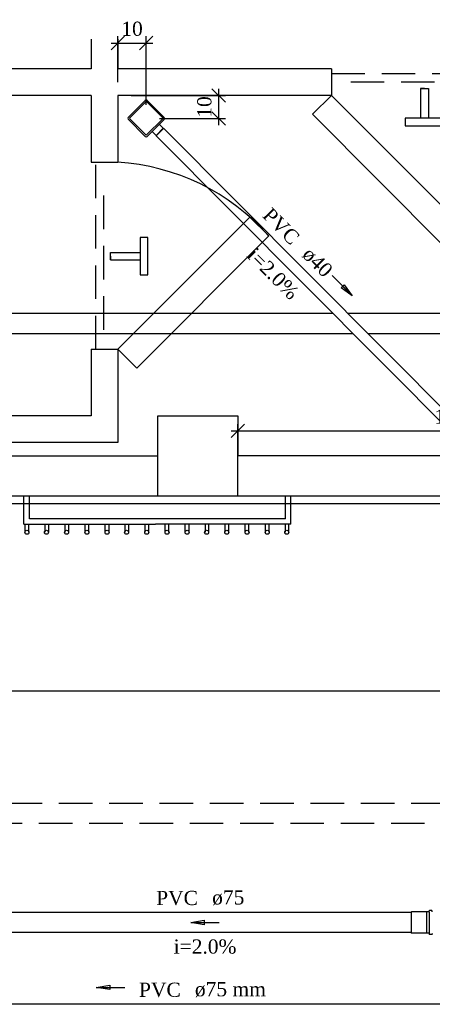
# Model space of a CAD drawing. Header units: millimetres. Extents: x 481 to 729890, y -1 to 83.
# Tile 10 of 60: x 545 to 551, y 7 to 22. Entities that reach past the tile are written whole.
import ezdxf

# ---------------------------------------------------------------- set-up
doc = ezdxf.new("R2010")
doc.units = ezdxf.units.MM
doc.header["$MEASUREMENT"] = 0
doc.linetypes.add('Dashed', pattern=[0.75, 0.5, -0.25])
for name, color, linetype, lineweight in [('Simbolos', 1, 'Continuous', 30), ('Simbolos_int', 1, 'Continuous', 30), ('TQ-Sentido tubo', 7, 'Continuous', 20), ('TQ-Seção tubo', 1, 'Continuous', 30), ('TQ-Textos tubo', 7, 'Continuous', 20)]:
    doc.layers.add(name, color=color, linetype=linetype, lineweight=lineweight)
doc.styles.add('TimesNewRoman', font='times.ttf')
doc.dimstyles.get("Standard").update_dxf_attribs({"dimtxt": 0.18, "dimasz": 0.18, "dimexe": 0.18, "dimexo": 0.0625, "dimgap": 0.09, "dimtad": 0, "dimtih": 1, "dimtoh": 1, "dimdec": 4, "dimzin": 0, "dimdsep": 46, "dimtxsty": 'Standard', "dimcen": 0.09, "dimadec": 0, "dimazin": 0, "dimtfac": 1, "dimtdec": 4, "dimtofl": 0, "dimtmove": 0, "dimatfit": 3, "dimfxl": 0, "dimtolj": 1, "dimtzin": 0, "dimarcsym": 0})
doc.dimstyles.new('UM_25.000000', dxfattribs={"dimtxt": 0.18, "dimasz": 0.2, "dimexe": 0.1, "dimexo": 0.2, "dimgap": 0, "dimtad": 1, "dimtih": 1, "dimtoh": 1, "dimdec": 1, "dimlfac": 25, "dimzin": 0, "dimdsep": 46, "dimtxsty": 'Standard', "dimblk": 'CLOSED', "dimblk1": 'CLOSED', "dimblk2": 'CLOSED', "dimcen": 0.09, "dimdle": 0.1, "dimadec": 1, "dimazin": 2, "dimtfac": 1, "dimtdec": 4, "dimtofl": 0, "dimtmove": 0, "dimatfit": 3, "dimldrblk": 'CLOSED', "dimfxl": 0, "dimtolj": 1, "dimarcsym": 0})

# ---------------------------------------------------------------- blocks, each defined once
blk = doc.blocks.new('_OBLIQUE')
at = {"color": 0, "linetype": 'ByBlock', "lineweight": -2}
blk.add_line((-0.5, -0.5), (0.5, 0.5), dxfattribs=at)
blk = doc.blocks.new('*D122')
at = {"color": 0, "linetype": 'Continuous', "lineweight": -2}
for p, q in [((546.333, 21.592), (546.955, 21.592)), ((546.433, 21.009), (546.433, 21.692)), ((546.855, 20.668), (546.855, 21.692))]:
    blk.add_line(p, q, dxfattribs=at)
at = {"layer": 'Defpoints', "color": 0}
for p in [(546.855, 21.592), (546.433, 20.809), (546.855, 20.468)]:
    blk.add_point(p, dxfattribs=at)
at = {"color": 0, "lineweight": -2, "xscale": 0.2, "yscale": 0.2, "zscale": 0.2, "rotation": 180}
blk.add_blockref('_OBLIQUE', (546.433, 21.592), dxfattribs=at)
at = {"color": 0, "lineweight": -2, "xscale": 0.2, "yscale": 0.2, "zscale": 0.2}
blk.add_blockref('_OBLIQUE', (546.855, 21.592), dxfattribs=at)
at = {"color": 7, "insert": (546.644, 21.803), "char_height": 0.2118, "attachment_point": 5, "rotation": 0.0057, "style": 'TimesNewRoman'}
blk.add_mtext('\\A1;10', dxfattribs=at)
blk = doc.blocks.new('*D123')
at = {"color": 0, "linetype": 'Continuous', "lineweight": -2}
for p, q in [((547.935, 20.909), (547.935, 20.368)), ((546.633, 20.809), (548.035, 20.809)), ((547.055, 20.468), (548.035, 20.468))]:
    blk.add_line(p, q, dxfattribs=at)
at = {"layer": 'Defpoints', "color": 0}
for p in [(546.433, 20.809), (546.855, 20.468), (547.935, 20.468)]:
    blk.add_point(p, dxfattribs=at)
at = {"color": 0, "lineweight": -2, "xscale": 0.2, "yscale": 0.2, "zscale": 0.2}
for p, rotation in [((547.935, 20.809), 90), ((547.935, 20.468), 270)]:
    blk.add_blockref('_OBLIQUE', p, dxfattribs=dict(at, rotation=rotation))
at = {"color": 7, "insert": (547.723, 20.638), "char_height": 0.2118, "attachment_point": 5, "rotation": 90, "style": 'TimesNewRoman'}
blk.add_mtext('\\A1;10', dxfattribs=at)
blk = doc.blocks.new('*D127')
at = {"color": 0, "linetype": 'Continuous', "lineweight": -2}
for p, q in [((548.221, 15.039), (548.221, 15.908)), ((554.562, 15.337), (554.562, 15.908)), ((548.121, 15.808), (554.662, 15.808))]:
    blk.add_line(p, q, dxfattribs=at)
at = {"layer": 'Defpoints', "color": 0}
for p in [(554.562, 15.808), (554.562, 15.137), (548.221, 14.839)]:
    blk.add_point(p, dxfattribs=at)
at = {"color": 0, "lineweight": -2, "xscale": 0.2, "yscale": 0.2, "zscale": 0.2, "rotation": 180}
blk.add_blockref('_OBLIQUE', (548.221, 15.808), dxfattribs=at)
at = {"color": 0, "lineweight": -2, "xscale": 0.2, "yscale": 0.2, "zscale": 0.2}
blk.add_blockref('_OBLIQUE', (554.562, 15.808), dxfattribs=at)
at = {"color": 7, "insert": (551.392, 16.02), "char_height": 0.2118, "attachment_point": 5, "style": 'TimesNewRoman'}
blk.add_mtext('\\A1;159', dxfattribs=at)

msp = doc.modelspace()

# ---------------------------------------------------------------- linework, layer by layer
at = {"color": 7}
for p, q in [((546.0341, 21.6476), (546.0341, 21.2046)), ((546.4331, 21.6476), (546.4331, 21.2046)), ((546.0341, 21.2046), (543.0461, 21.2046)), ((549.6161, 21.2046), (546.4331, 21.2046)), ((549.6161, 21.2046), (549.6161, 20.8086)), ((550.9421, 20.9136), (550.9421, 20.4726)), ((551.0021, 20.9136), (550.9421, 20.9136)), ((550.9421, 20.9136), (551.0621, 20.9136)), ((551.0621, 20.9136), (551.0621, 20.4726)), ((546.0341, 20.8086), (543.0461, 20.8086)), ((546.0341, 20.8086), (546.0341, 19.8126)), ((549.6161, 20.8086), (546.4331, 20.8086)), ((546.4331, 20.8086), (546.4331, 19.8126)), ((546.0341, 19.8126), (546.4331, 19.8126)), ((546.3221, 18.4656), (546.7661, 18.4656)), ((546.3221, 18.3576), (546.3221, 18.4656)), ((546.3221, 18.4116), (546.3221, 18.3576)), ((546.3221, 18.3576), (546.7661, 18.3576)), ((546.0341, 17.0256), (546.4331, 17.0256)), ((546.0341, 17.0256), (546.0341, 16.0326)), ((546.4331, 17.0256), (546.4331, 15.6336)), ((546.0341, 16.0326), (532.4913, 16.0326)), ((547.0271, 14.8386), (547.0271, 16.0326)), ((547.0271, 16.0326), (548.2211, 16.0326)), ((548.2211, 16.0326), (548.2211, 15.4356)), ((546.4331, 15.6336), (532.4913, 15.6336)), ((532.4913, 15.4356), (547.0271, 15.4356)), ((560.1431, 15.4356), (548.2211, 15.4356)), ((548.2211, 14.8386), (548.2211, 15.4356)), ((533.6681, 14.8386), (560.1431, 14.8386)), ((545.0321, 14.4156), (545.0321, 14.8386)), ((545.1131, 14.4936), (545.1131, 14.8386)), ((548.9321, 14.4936), (548.9321, 14.8386)), ((549.0101, 14.4156), (549.0101, 14.8386)), ((545.0321, 14.4156), (546.9941, 14.4156)), ((545.0441, 14.4156), (545.0441, 14.2956)), ((545.1071, 14.2956), (545.1071, 14.4156)), ((548.9321, 14.4936), (545.1131, 14.4936)), ((545.3441, 14.4156), (545.3441, 14.2956)), ((545.4011, 14.2956), (545.4011, 14.4156)), ((545.6411, 14.4156), (545.6411, 14.2956)), ((545.7011, 14.2956), (545.7011, 14.4156)), ((545.9381, 14.4156), (545.9381, 14.2956)), ((545.9981, 14.2956), (545.9981, 14.4156)), ((546.2381, 14.4156), (546.2381, 14.2956)), ((546.3011, 14.2956), (546.3011, 14.4156)), ((546.5381, 14.4156), (546.5381, 14.2956)), ((546.5951, 14.2956), (546.5951, 14.4156)), ((546.8351, 14.4156), (546.8351, 14.2956)), ((546.8951, 14.2956), (546.8951, 14.4156)), ((549.0101, 14.4156), (546.9941, 14.4156)), ((547.1321, 14.4156), (547.1321, 14.2956)), ((547.1921, 14.2956), (547.1921, 14.4156)), ((547.4321, 14.4156), (547.4321, 14.2956)), ((547.4951, 14.2956), (547.4951, 14.4156)), ((547.7321, 14.4156), (547.7321, 14.2956)), ((547.7891, 14.2956), (547.7891, 14.4156)), ((548.0291, 14.4156), (548.0291, 14.2956)), ((548.0891, 14.2956), (548.0891, 14.4156)), ((548.3261, 14.4156), (548.3261, 14.2956)), ((548.3861, 14.2956), (548.3861, 14.4156)), ((548.6261, 14.4156), (548.6261, 14.2956)), ((548.6891, 14.2956), (548.6891, 14.4156)), ((548.9261, 14.4156), (548.9261, 14.2956)), ((548.9831, 14.2956), (548.9831, 14.4156))]:
    msp.add_line(p, q, dxfattribs=at)
at = {"color": 7, "linetype": 'Dashed'}
for p, q in [((549.6161, 21.1386), (552.4031, 21.1386)), ((549.9041, 21.0126), (552.1151, 21.0126)), ((546.1031, 17.0256), (546.1031, 19.8126)), ((546.2231, 17.3166), (546.2231, 19.5276))]:
    msp.add_line(p, q, dxfattribs=at)
at = {"color": 7}
for points in [[(549.6161, 20.8086), (551.5871, 18.8406), (551.3021, 18.5526), (549.3341, 20.5296), (549.6161, 20.8086)], [(550.7171, 20.4726), (550.7171, 20.3556), (551.2751, 20.3556), (551.2751, 20.4726), (550.7171, 20.4726)], [(546.4331, 17.0256), (548.4011, 18.9936), (548.6831, 18.7146), (546.7151, 16.7436), (546.4331, 17.0256)], [(546.7661, 18.1326), (546.8801, 18.1326), (546.8801, 18.6906), (546.7661, 18.6906), (546.7661, 18.1326)]]:
    msp.add_lwpolyline(points, close=True, dxfattribs=at)
msp.add_lwpolyline([(543.6821, 14.7186), (543.6821, 11.9316), (551.6441, 11.9316), (551.6441, 14.7186), (543.6821, 14.7186)], dxfattribs=at)
for centre in [(545.0771, 14.2956), (545.3681, 14.2956), (545.6681, 14.2956), (545.9711, 14.2956), (546.2711, 14.2956), (546.5621, 14.2956), (546.8621, 14.2956), (547.1651, 14.2956), (547.4651, 14.2956), (547.7561, 14.2956), (548.0561, 14.2956), (548.3591, 14.2956), (548.6591, 14.2956), (548.9501, 14.2956)]:
    msp.add_circle(centre, 0.0298, dxfattribs=at)
at = {"color": 7, "linetype": 'Continuous'}
msp.add_arc((546.2291, 16.5486), 3.2726, 41.5137, 86.5137, dxfattribs=at)
at = {"layer": 'Simbolos'}
for p, q in [((546.5864, 20.483), (546.8416, 20.7369)), ((547.1238, 20.4816), (546.8699, 20.7368)), ((546.8402, 20.1995), (546.5863, 20.4547)), ((546.8685, 20.1994), (547.1237, 20.4533)), ((547.0015, 20.2132), (546.9422, 20.2728)), ((547.0099, 20.2132), (547.1092, 20.3119)), ((547.1092, 20.3204), (547.05, 20.38)), ((550.8076, 8.6346), (550.8056, 8.6326)), ((550.8056, 8.6326), (550.8056, 8.3186)), ((551.0336, 8.6346), (550.8076, 8.6346)), ((551.0346, 8.6356), (551.0336, 8.6346)), ((551.0686, 8.6356), (551.0346, 8.6356)), ((551.0726, 8.6396), (551.0736, 8.6496)), ((551.1126, 8.6526), (551.0776, 8.6526)), ((551.1196, 8.6376), (551.1166, 8.6496)), ((550.8076, 8.3166), (550.8056, 8.3186)), ((551.0336, 8.3166), (550.8076, 8.3166)), ((551.0346, 8.3156), (551.0336, 8.3166)), ((551.0686, 8.3156), (551.0346, 8.3156)), ((551.0726, 8.3116), (551.0736, 8.3016)), ((551.1126, 8.2986), (551.0776, 8.2986)), ((551.1196, 8.3136), (551.1166, 8.3016))]:
    msp.add_line(p, q, dxfattribs=at)
for centre, radius, start, end in [((546.8557, 20.7227), 0.02, 44.847, 134.847), ((546.6005, 20.4689), 0.02, 134.847, 224.847), ((547.1096, 20.4675), 0.02, 314.847, 44.847), ((547.105, 20.3162), 0.006, 314.847, 44.847), ((546.8544, 20.2136), 0.02, 224.847, 314.847), ((547.0057, 20.2175), 0.006, 224.847, 314.847), ((551.0686, 8.6396), 0.004, 270, 355), ((551.0776, 8.6486), 0.004, 90, 175), ((551.1126, 8.6486), 0.004, 15, 90), ((551.0686, 8.3116), 0.004, 5.00001, 90), ((551.0776, 8.3026), 0.004, 185, 270), ((551.1126, 8.3026), 0.004, 270, 345)]:
    msp.add_arc(centre, radius, start, end, dxfattribs=at)
at = {"layer": 'Simbolos_int'}
for p, q in [((546.609, 20.4759), (546.8486, 20.7143)), ((546.8628, 20.7142), (547.1012, 20.4746)), ((546.609, 20.4618), (546.8473, 20.2221)), ((546.8615, 20.2221), (547.1011, 20.4604)), ((547.0015, 20.2132), (547.1092, 20.3204)), ((551.0346, 8.6356), (551.0346, 8.3156)), ((551.0726, 8.6346), (551.0726, 8.3166))]:
    msp.add_line(p, q, dxfattribs=at)
for centre, start, end in [((546.8557, 20.7072), 44.847, 134.847), ((546.6161, 20.4688), 134.847, 224.847), ((547.0941, 20.4675), 314.847, 44.847), ((546.8544, 20.2292), 224.847, 314.847)]:
    msp.add_arc(centre, 0.01, start, end, dxfattribs=at)
at = {"layer": 'TQ-Seção tubo'}
for p, q in [((547.1163, 20.319), (553.0947, 14.3085)), ((547.0029, 20.2061), (552.9813, 14.1957)), ((550.8056, 8.6256), (544.4231, 8.6256)), ((550.8056, 8.3256), (544.4231, 8.3256)), ((560.4611, 7.2561), (532.4913, 7.2561))]:
    msp.add_line(p, q, dxfattribs=at)
at = {"layer": 'TQ-Seção tubo', "color": 5}
for p, q in [((549.6393, 17.5557), (532.4913, 17.5557)), ((560.4611, 17.5557), (549.8649, 17.5557)), ((549.9377, 17.2557), (532.4913, 17.2557)), ((560.4611, 17.2557), (550.1633, 17.2557))]:
    msp.add_line(p, q, dxfattribs=at)
at = {"layer": 'TQ-Seção tubo', "linetype": 'Dashed'}
for p, q in [((552.8045, 10.2516), (532.4913, 10.2516)), ((552.5045, 9.9516), (532.4913, 9.9516))]:
    msp.add_line(p, q, dxfattribs=at)

# ---------------------------------------------------------------- texts
at = {"layer": 'TQ-Textos tubo', "char_height": 0.2118, "rotation": 314.8452, "line_spacing_factor": 0.798, "style": 'TimesNewRoman'}
for s, insert, width, attachment_point in [('PVC', (549.0086, 18.561), 1.071317, 9), ('i=2.0%', (548.6696, 18.075), 1.613688, 8), ('ø40', (549.1576, 18.411), 0.829666, 7)]:
    msp.add_mtext(s, dxfattribs=dict(at, insert=insert, width=width, attachment_point=attachment_point))
at = {"layer": 'TQ-Textos tubo', "char_height": 0.2118, "line_spacing_factor": 0.798, "style": 'TimesNewRoman'}
for s, insert, width, attachment_point in [('PVC', (547.6261, 8.7315), 1.071317, 9), ('ø75', (547.8381, 8.7315), 0.829666, 7), ('i=2.0%', (547.7321, 8.0075), 1.613688, 8), ('PVC', (547.3701, 7.3625), 1.071317, 9), ('ø75 mm', (547.5811, 7.3625), 1.825803, 7)]:
    msp.add_mtext(s, dxfattribs=dict(at, insert=insert, width=width, attachment_point=attachment_point))

# ---------------------------------------------------------------- dimensions: what is measured, and where the dimension line sits
at = {"linetype": 'Continuous'}
dim = msp.add_linear_dim(base=(546.8551, 21.5917), p1=(546.4331, 20.8086), p2=(546.8551, 20.4682), text='10', dimstyle='UM_25.000000', override={"dimtxt": 0.2118, "dimasz": 0.2, "dimexe": 0.1, "dimexo": 0.2, "dimtad": 1, "dimtih": 0, "dimtoh": 0, "dimdec": 1, "dimlfac": 25, "dimzin": 8, "dimtxsty": 'TimesNewRoman', "dimblk": 'OBLIQUE', "dimblk1": 'OBLIQUE', "dimblk2": 'OBLIQUE', "dimsah": 1, "dimdle": 0.1, "dimse1": 0, "dimse2": 0, "dimclrt": 7, "dimadec": 1, "dimazin": 3, "dimtmove": 2, "dimldrblk": 'OBLIQUE'}, dxfattribs=at)
dim.commit()
dim.dimension.update_dxf_attribs({"geometry": '*D122', "text_midpoint": (546.6441, 21.8035), "dimtype": 160, "text_rotation": 0.00573})
dim = msp.add_linear_dim(base=(547.9349, 20.4682), p1=(546.4331, 20.8086), p2=(546.8551, 20.4682), angle=90, text='10', dimstyle='UM_25.000000', override={"dimtxt": 0.2118, "dimasz": 0.2, "dimexe": 0.1, "dimexo": 0.2, "dimtad": 1, "dimtih": 0, "dimtoh": 0, "dimdec": 1, "dimlfac": 25, "dimzin": 8, "dimtxsty": 'TimesNewRoman', "dimblk": 'OBLIQUE', "dimblk1": 'OBLIQUE', "dimblk2": 'OBLIQUE', "dimsah": 1, "dimdle": 0.1, "dimse1": 0, "dimse2": 0, "dimclrt": 7, "dimadec": 1, "dimazin": 3, "dimtmove": 2, "dimldrblk": 'OBLIQUE'}, dxfattribs=at)
dim.commit()
dim.dimension.update_dxf_attribs({"geometry": '*D123', "text_midpoint": (547.7231, 20.6384), "dimtype": 160, "text_rotation": 90})
dim = msp.add_linear_dim(base=(554.5619, 15.8079), p1=(548.2211, 14.8386), p2=(554.5619, 15.1371), text='159', dimstyle='UM_25.000000', override={"dimtxt": 0.2118, "dimasz": 0.2, "dimexe": 0.1, "dimexo": 0.2, "dimtad": 1, "dimtih": 0, "dimtoh": 0, "dimdec": 1, "dimlfac": 25, "dimzin": 8, "dimtxsty": 'TimesNewRoman', "dimblk": 'OBLIQUE', "dimblk1": 'OBLIQUE', "dimblk2": 'OBLIQUE', "dimsah": 1, "dimdle": 0.1, "dimse1": 0, "dimse2": 0, "dimclrt": 7, "dimadec": 1, "dimazin": 3, "dimtmove": 2, "dimldrblk": 'OBLIQUE'}, dxfattribs=at)
dim.commit()
dim.dimension.update_dxf_attribs({"geometry": '*D127', "text_midpoint": (551.3915, 16.0197), "dimtype": 160})

# ---------------------------------------------------------------- leaders
at = {"layer": 'TQ-Sentido tubo'}
for points in [[(549.9259, 17.8228), (549.6272, 18.1231)], [(547.52, 8.4756), (547.9436, 8.4756)], [(546.1108, 7.5078), (546.5344, 7.5078)]]:
    msp.add_leader(points, dimstyle='Standard', override={"dimasz": 0.2, "dimldrblk": 'CLOSED'}, dxfattribs=at)

doc.saveas('drawing.dxf')
